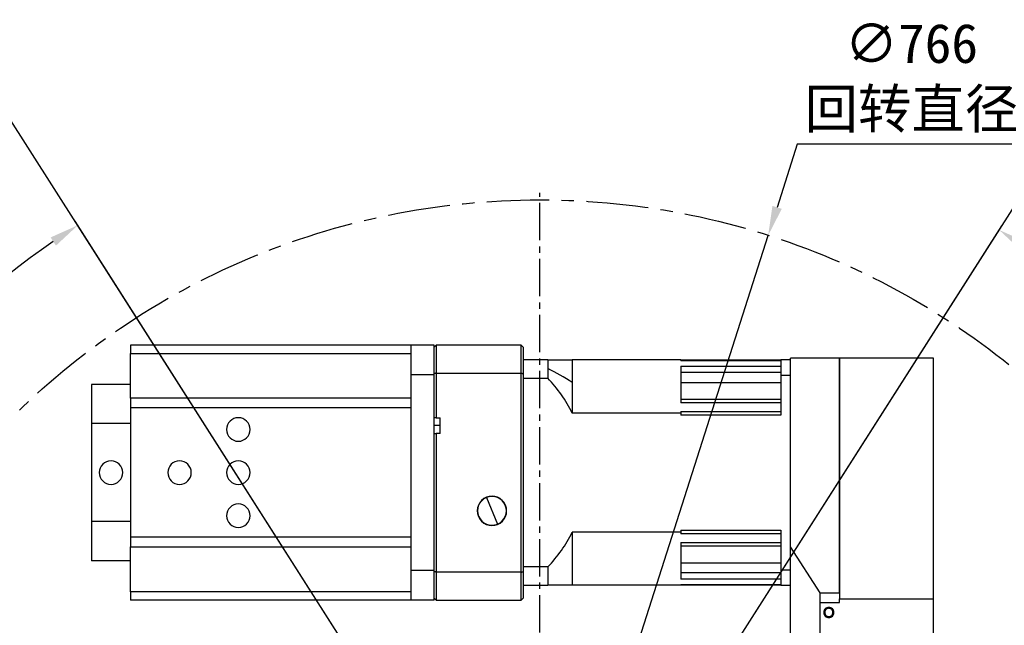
# Model space of a CAD drawing. Header units: millimetres. Extents: x 4624 to 7637, y -669 to 1387.
# Tile 25 of 84: x 5122 to 5625, y 279 to 588. Entities that reach past the tile are written whole.
import ezdxf

# ---------------------------------------------------------------- set-up
doc = ezdxf.new("R2010")
doc.units = ezdxf.units.MM
doc.linetypes.add('CENTER', pattern=[50.8, 31.75, -6.35, 6.35, -6.35])
doc.linetypes.add('CENTER2', pattern=[28.575, 19.05, -3.175, 3.175, -3.175])
doc.layers.add('标注', color=3, linetype='Continuous', lineweight=25)
doc.layers.add('点划线', color=1, linetype='CENTER', lineweight=25)
doc.styles.get("Standard").update_dxf_attribs({"font": 'SimSun.ttf'})
doc.dimstyles.new('ISO-25', dxfattribs={"dimscale": 2.5, "dimtxt": 8, "dimasz": 6, "dimexe": 1, "dimexo": 0, "dimgap": 1.5, "dimtad": 1, "dimtoh": 1, "dimdsep": 46, "dimtxsty": 'Standard', "dimcen": 2.5, "dimclrd": 3, "dimclre": 3, "dimclrt": 3, "dimadec": 0, "dimazin": 0, "dimtfac": 1, "dimtmove": 0, "dimatfit": 3, "dimfxl": 0, "dimarcsym": 0})

# ---------------------------------------------------------------- blocks, each defined once
blk = doc.blocks.new('*U68')
at = {"layer": '点划线', "color": 0, "linetype": 'CENTER2', "lineweight": -3, "transparency": 16777216}
blk.add_line((0, 76.6), (0, 386.5), dxfattribs=at)
blk = doc.blocks.new('*D71')
at = {"layer": 'Defpoints', "color": 0, "lineweight": -3, "transparency": 16777216}
for p in [(5460.84, 227.57), (5387.71, 112.9), (5387.71, 112.9), (5445.19, -10.35), (5785.49, -65.67)]:
    blk.add_point(p, dxfattribs=at)
at = {"layer": '标注', "color": 3, "lineweight": -2, "transparency": 16777216}
for p, q in [((5460.84, 227.57), (5623.51, 482.64)), ((5445.19, -10.35), (5573.04, -284.54))]:
    blk.add_line(p, q, dxfattribs=at)
blk.add_arc((5387.71, 112.9), 436.03, 296.9712, 55.5009, dxfattribs=at)
at = {"layer": '标注', "color": 3, "lineweight": -3, "transparency": 16777216}
for points in [[(5633.29, 470.16), (5636.05, 474.33), (5622.17, 480.53)], [(5586.56, -277.94), (5584.37, -273.45), (5571.98, -282.27)]]:
    blk.add_solid(points, dxfattribs=at)
at = {"layer": '标注', "color": 3, "lineweight": -3, "transparency": 16777216, "insert": (5809.03, 278.92), "char_height": 20, "width": 479.6581, "attachment_point": 5, "rotation": 291.5057}
blk.add_mtext('122°（电子限位）', dxfattribs=at)
blk = doc.blocks.new('*D72')
at = {"layer": 'Defpoints', "color": 0, "lineweight": -3, "transparency": 16777216}
for p in [(5460.84, 227.57), (5387.71, 112.9), (5387.71, 112.9), (5423.75, -18.24), (5819.99, -142.74)]:
    blk.add_point(p, dxfattribs=at)
at = {"layer": '标注', "color": 3, "lineweight": -2, "transparency": 16777216}
for p, q in [((5460.84, 227.57), (5659.1, 538.44)), ((5423.75, -18.24), (5521.44, -373.77))]:
    blk.add_line(p, q, dxfattribs=at)
blk.add_arc((5387.71, 112.9), 502.21, 287.0759, 55.7607, dxfattribs=at)
at = {"layer": '标注', "color": 3, "lineweight": -3, "transparency": 16777216}
for points in [[(5668.91, 525.99), (5671.66, 530.17), (5657.76, 536.33)], [(5535.88, -369.57), (5534.48, -364.77), (5520.78, -371.36)]]:
    blk.add_solid(points, dxfattribs=at)
at = {"layer": '标注', "color": 3, "lineweight": -3, "transparency": 16777216, "insert": (5869.42, 306.78), "char_height": 20, "width": 519.0828, "attachment_point": 5, "rotation": 291.924}
blk.add_mtext('132°（机械限位）', dxfattribs=at)
blk = doc.blocks.new('*D73')
at = {"layer": 'Defpoints', "color": 0, "lineweight": -3, "transparency": 16777216}
for p in [(5314.58, 227.57), (5387.71, 112.9), (5387.71, 112.9), (5351.68, -18.24), (4953.7, -143.77)]:
    blk.add_point(p, dxfattribs=at)
at = {"layer": '标注', "color": 3, "lineweight": -2, "transparency": 16777216}
for p, q in [((5314.58, 227.57), (5115.24, 540.14)), ((5351.68, -18.24), (5253.45, -375.72))]:
    blk.add_line(p, q, dxfattribs=at)
blk.add_arc((5387.71, 112.9), 504.23, 124.2325, 252.931, dxfattribs=at)
at = {"layer": '标注', "color": 3, "lineweight": -3, "transparency": 16777216}
for points in [[(5102.68, 531.87), (5105.43, 527.7), (5116.58, 538.04)], [(5240.41, -366.72), (5239.01, -371.52), (5254.11, -373.31)]]:
    blk.add_solid(points, dxfattribs=at)
at = {"layer": '标注', "color": 3, "lineweight": -3, "transparency": 16777216, "insert": (4892.46, 275.54), "char_height": 20, "width": 499.0274, "attachment_point": 5, "rotation": 71.8201}
blk.add_mtext('132°（机械限位）', dxfattribs=at)
blk = doc.blocks.new('*D74')
at = {"layer": 'Defpoints', "color": 0, "lineweight": -3, "transparency": 16777216}
for p in [(5314.58, 227.57), (5387.71, 112.9), (5387.71, 112.9), (5330.24, -10.35), (4987.36, -66.82)]:
    blk.add_point(p, dxfattribs=at)
at = {"layer": '标注', "color": 3, "lineweight": -2, "transparency": 16777216}
for p, q in [((5314.58, 227.57), (5150.4, 485.01)), ((5330.24, -10.35), (5201.19, -287.08))]:
    blk.add_line(p, q, dxfattribs=at)
blk.add_arc((5387.71, 112.9), 438.84, 124.4865, 243.0415, dxfattribs=at)
at = {"layer": '标注', "color": 3, "lineweight": -3, "transparency": 16777216}
for points in [[(5137.86, 476.71), (5140.62, 472.54), (5151.74, 482.9)], [(5189.86, -276), (5187.67, -280.49), (5202.25, -284.82)]]:
    blk.add_solid(points, dxfattribs=at)
at = {"layer": '标注', "color": 3, "lineweight": -3, "transparency": 16777216, "insert": (4952.74, 248.65), "char_height": 20, "width": 601.6642, "attachment_point": 5, "rotation": 72.6677}
blk.add_mtext('122°（电子限位）', dxfattribs=at)
blk = doc.blocks.new('*D76')
at = {"layer": 'Defpoints', "color": 0, "lineweight": -3, "transparency": 16777216}
for p in [(5504.24, 477.75), (5271.19, -251.94)]:
    blk.add_point(p, dxfattribs=at)
at = {"layer": '标注', "color": 3, "lineweight": -2, "transparency": 16777216}
for p, q in [((5519.1, 524.3), (5508.8, 492.04)), ((5631.91, 524.3), (5519.1, 524.3)), ((5271.19, -251.94), (5504.24, 477.75)), ((5266.62, -266.23), (5262.06, -280.52))]:
    blk.add_line(p, q, dxfattribs=at)
at = {"layer": '标注', "color": 3, "lineweight": -3, "transparency": 16777216}
for points in [[(5506.42, 492.8), (5511.18, 491.28), (5504.24, 477.75)], [(5264.24, -265.47), (5269.01, -266.99), (5271.19, -251.94)]]:
    blk.add_solid(points, dxfattribs=at)
at = {"layer": '标注', "color": 3, "lineweight": -3, "transparency": 16777216, "insert": (5577.38, 557.96), "char_height": 20, "width": 450.2726, "attachment_point": 5}
blk.add_mtext('∅766\\P回转直径', dxfattribs=at)

msp = doc.modelspace()

# ---------------------------------------------------------------- linework, layer by layer
at = {"color": 7, "linetype": 'Continuous', "lineweight": 25}
for p, q in [((5321.712, 421.74), (5178.712, 421.74)), ((5178.712, 421.74), (5178.712, 417.512)), ((5178.712, 417.512), (5321.712, 417.512)), ((5178.712, 394.669), (5178.712, 417.512)), ((5333.712, 421.74), (5321.712, 421.74)), ((5321.712, 421.74), (5321.712, 406.74)), ((5333.712, 406.74), (5333.712, 421.74)), ((5334.712, 421.74), (5333.712, 420.74)), ((5334.712, 421.74), (5334.712, 407.546)), ((5378.212, 421.74), (5334.712, 421.74)), ((5378.212, 407.546), (5378.212, 421.74)), ((5379.212, 420.74), (5378.212, 421.74)), ((5379.212, 420.74), (5379.212, 407.201)), ((5391.712, 414.24), (5379.212, 414.24)), ((5391.712, 414.24), (5391.712, 409.773)), ((5391.712, 414.24), (5404.212, 414.24)), ((5404.212, 414.24), (5404.212, 402.702)), ((5459.712, 414.24), (5404.212, 414.24)), ((5459.712, 414.24), (5459.712, 413.748)), ((5459.712, 414.24), (5510.712, 414.24)), ((5510.712, 413.748), (5459.712, 413.748)), ((5510.712, 414.24), (5510.712, 406.437)), ((5515.712, 414.24), (5510.712, 414.24)), ((5515.712, 318.842), (5515.712, 415.112)), ((5520.712, 415.112), (5515.712, 415.112)), ((5540.712, 415.112), (5520.712, 415.112)), ((5588.712, 415.112), (5540.712, 415.112)), ((5540.712, 415.112), (5540.712, 292.279)), ((5540.712, 295.404), (5540.712, 415.112)), ((5588.712, 292.279), (5588.712, 415.112)), ((5334.712, 407.546), (5378.212, 407.546)), ((5334.712, 407.546), (5334.712, 384.74)), ((5378.212, 305.934), (5378.212, 407.546)), ((5391.712, 409.773), (5391.712, 404.894)), ((5459.712, 411.088), (5510.712, 411.088)), ((5459.712, 411.088), (5459.712, 392.396)), ((5510.712, 407.743), (5459.712, 407.743)), ((5321.712, 406.74), (5333.712, 406.74)), ((5321.712, 406.74), (5321.712, 306.74)), ((5333.712, 306.74), (5333.712, 406.74)), ((5379.212, 407.201), (5379.212, 306.28)), ((5379.212, 404.894), (5391.712, 404.894)), ((5404.212, 402.702), (5404.212, 387.051)), ((5459.712, 402.702), (5510.712, 402.702)), ((5510.712, 406.437), (5515.712, 406.437)), ((5510.712, 406.437), (5510.712, 386.045)), ((5158.712, 401.74), (5158.712, 381.74)), ((5178.712, 401.74), (5158.712, 401.74)), ((5178.712, 394.669), (5178.712, 389.728)), ((5321.712, 394.669), (5178.712, 394.669)), ((5459.712, 394.202), (5510.712, 394.202)), ((5510.712, 392.396), (5459.712, 392.396)), ((5321.712, 389.728), (5178.712, 389.728)), ((5178.712, 389.728), (5178.712, 323.752)), ((5321.712, 389.728), (5321.712, 323.752)), ((5459.712, 387.966), (5510.712, 387.966)), ((5459.712, 387.966), (5459.712, 387.051)), ((5334.712, 384.74), (5333.712, 384.74)), ((5334.712, 384.74), (5336.712, 384.74)), ((5336.712, 376.74), (5336.712, 384.74)), ((5459.712, 387.051), (5404.212, 387.051)), ((5459.712, 387.051), (5459.712, 386.045)), ((5510.712, 386.045), (5459.712, 386.045)), ((5178.712, 381.74), (5158.712, 381.74)), ((5158.712, 381.74), (5158.712, 331.74)), ((5336.712, 380.74), (5333.712, 380.74)), ((5333.712, 376.74), (5334.712, 376.74)), ((5334.712, 376.74), (5334.712, 305.934)), ((5336.712, 376.74), (5334.712, 376.74)), ((5360.405, 344.035), (5360.348, 344.172)), ((5360.405, 344.035), (5366.019, 330.446)), ((5178.712, 331.74), (5158.712, 331.74)), ((5158.712, 331.74), (5158.712, 311.74)), ((5366.019, 330.446), (5366.076, 330.309)), ((5459.712, 327.436), (5510.712, 327.436)), ((5459.712, 327.436), (5459.712, 326.429)), ((5510.712, 327.436), (5510.712, 307.044)), ((5178.712, 323.752), (5178.712, 318.812)), ((5321.712, 323.752), (5178.712, 323.752)), ((5459.712, 326.429), (5404.212, 326.429)), ((5404.212, 326.429), (5404.212, 299.24)), ((5459.712, 326.429), (5459.712, 325.514)), ((5510.712, 325.514), (5459.712, 325.514)), ((5178.712, 318.812), (5321.712, 318.812)), ((5178.712, 295.969), (5178.712, 318.812)), ((5459.712, 321.084), (5510.712, 321.084)), ((5459.712, 321.084), (5459.712, 302.393)), ((5510.712, 319.278), (5459.712, 319.278)), ((5530.712, 295.404), (5515.712, 318.842)), ((5515.712, 211.14), (5515.712, 318.842)), ((5178.712, 311.74), (5158.712, 311.74)), ((5333.712, 306.74), (5321.712, 306.74)), ((5321.712, 306.74), (5321.712, 291.74)), ((5333.712, 291.74), (5333.712, 306.74)), ((5391.712, 308.587), (5379.212, 308.587)), ((5391.712, 308.587), (5391.712, 299.24)), ((5459.712, 310.778), (5510.712, 310.778)), ((5515.712, 307.044), (5510.712, 307.044)), ((5510.712, 307.044), (5510.712, 299.24)), ((5378.212, 305.934), (5334.712, 305.934)), ((5334.712, 305.934), (5334.712, 291.74)), ((5378.212, 291.74), (5378.212, 305.934)), ((5379.212, 306.28), (5379.212, 292.74)), ((5459.712, 305.737), (5510.712, 305.737)), ((5510.712, 302.393), (5459.712, 302.393)), ((5379.212, 299.24), (5391.712, 299.24)), ((5404.212, 299.24), (5391.712, 299.24)), ((5459.712, 299.24), (5404.212, 299.24)), ((5459.712, 299.732), (5510.712, 299.732)), ((5459.712, 299.732), (5459.712, 299.24)), ((5510.712, 299.24), (5459.712, 299.24)), ((5510.712, 299.24), (5515.712, 299.24)), ((5321.712, 295.969), (5178.712, 295.969)), ((5178.712, 295.969), (5178.712, 291.74)), ((5321.712, 291.74), (5178.712, 291.74)), ((5333.712, 291.74), (5321.712, 291.74)), ((5334.712, 291.74), (5333.712, 292.74)), ((5334.712, 291.74), (5378.212, 291.74)), ((5378.212, 291.74), (5379.212, 292.74)), ((5530.712, 290.404), (5530.712, 295.404)), ((5530.712, 295.404), (5540.712, 295.404)), ((5540.712, 290.404), (5540.712, 292.279)), ((5540.712, 292.279), (5588.712, 292.279)), ((5588.712, 30.404), (5588.712, 292.279)), ((5530.712, 189.025), (5530.712, 290.404)), ((5530.712, 290.404), (5540.712, 290.404))]:
    msp.add_line(p, q, dxfattribs=at)
at = {"color": 7, "linetype": 'Continuous', "lineweight": 25, "flags": 128}
for points in [[(5334.712, 407.546), (5334.587, 407.503), (5334.462, 407.46), (5334.337, 407.417), (5334.212, 407.374), (5334.087, 407.331), (5333.962, 407.287), (5333.837, 407.244), (5333.712, 407.201)], [(5378.212, 407.546), (5378.337, 407.503), (5378.462, 407.46), (5378.587, 407.417), (5378.712, 407.374), (5378.837, 407.331), (5378.962, 407.287), (5379.087, 407.244), (5379.212, 407.201)], [(5334.712, 305.934), (5334.587, 305.977), (5334.462, 306.02), (5334.337, 306.064), (5334.212, 306.107), (5334.087, 306.15), (5333.962, 306.193), (5333.837, 306.237), (5333.712, 306.28)], [(5378.212, 305.934), (5378.337, 305.977), (5378.462, 306.02), (5378.587, 306.064), (5378.712, 306.107), (5378.837, 306.15), (5378.962, 306.193), (5379.087, 306.237), (5379.212, 306.28)]]:
    msp.add_lwpolyline(points, dxfattribs=at)
at = {"color": 7, "linetype": 'Continuous', "lineweight": 25}
for centre, radius, start, end in [((5352.879, 326.541), 91.846, 56.01993, 64.98815), ((5341.962, 356.74), 69.237, 25.96265, 44.06607), ((5233.712, 378.74), 6, 0, 180), ((5233.712, 378.74), 6, 180, 0), ((5168.712, 356.74), 6, 0, 180), ((5203.712, 356.74), 6, 0, 180), ((5233.712, 356.74), 6, 0, 180), ((5168.712, 356.74), 6, 180, 0), ((5203.712, 356.74), 6, 180, 0), ((5233.712, 356.74), 6, 180, 0), ((5363.212, 337.24), 7.5, 112.44828, 292.44828), ((5363.212, 337.24), 7.351, 112.44828, 292.44828), ((5363.212, 337.24), 7.5, 292.44828, 112.44828), ((5363.212, 337.24), 7.351, 292.44828, 112.44828), ((5233.712, 334.74), 6, 0, 180), ((5233.712, 334.74), 6, 180, 0), ((5341.962, 356.74), 69.237, 315.93393, 334.03735)]:
    msp.add_arc(centre, radius, start, end, dxfattribs=at)
for points in [[(5535.212, 288.004), (5534.871, 288.004), (5534.531, 287.937), (5533.902, 287.676), (5533.614, 287.483), (5533.133, 287.002), (5532.94, 286.714), (5532.679, 286.085), (5532.612, 285.745), (5532.612, 285.064), (5532.679, 284.724), (5532.94, 284.095), (5533.133, 283.806), (5533.614, 283.325), (5533.902, 283.132), (5534.531, 282.872), (5534.871, 282.804), (5535.212, 282.804)], [(5535.212, 287.504), (5534.937, 287.504), (5534.662, 287.45), (5534.154, 287.239), (5533.921, 287.084), (5533.532, 286.695), (5533.377, 286.462), (5533.166, 285.954), (5533.112, 285.679), (5533.112, 285.129), (5533.166, 284.855), (5533.377, 284.347), (5533.532, 284.114), (5533.921, 283.725), (5534.154, 283.569), (5534.662, 283.359), (5534.937, 283.304), (5535.212, 283.304)], [(5535.212, 282.804), (5535.552, 282.804), (5535.892, 282.872), (5536.521, 283.132), (5536.81, 283.325), (5537.291, 283.806), (5537.484, 284.095), (5537.744, 284.724), (5537.812, 285.064), (5537.812, 285.745), (5537.744, 286.085), (5537.484, 286.714), (5537.291, 287.002), (5536.81, 287.483), (5536.521, 287.676), (5535.892, 287.937), (5535.552, 288.004), (5535.212, 288.004)], [(5535.212, 283.304), (5535.487, 283.304), (5535.761, 283.359), (5536.269, 283.569), (5536.502, 283.725), (5536.891, 284.114), (5537.047, 284.347), (5537.257, 284.855), (5537.312, 285.129), (5537.312, 285.679), (5537.257, 285.954), (5537.047, 286.462), (5536.891, 286.695), (5536.502, 287.084), (5536.269, 287.239), (5535.761, 287.45), (5535.487, 287.504), (5535.212, 287.504)]]:
    msp.add_open_spline(points, degree=3, knots=[0, 0, 0, 0, 0.125, 0.125, 0.25, 0.25, 0.375, 0.375, 0.5, 0.5, 0.625, 0.625, 0.75, 0.75, 0.875, 0.875, 1, 1, 1, 1], dxfattribs=at)
at = {"layer": '点划线', "lineweight": -3}
msp.add_circle((5387.712, 112.904), 383, dxfattribs=at)

# ---------------------------------------------------------------- block references
at = {"layer": '点划线', "linetype": 'CENTER2', "lineweight": -3}
msp.add_blockref('*U68', (5387.712, 112.904), dxfattribs=at)

# ---------------------------------------------------------------- dimensions: what is measured, and where the dimension line sits
at = {"layer": '标注', "lineweight": -3}
dim = msp.add_diameter_dim_2p(p1=(5271.188, -251.94), p2=(5504.236, 477.748), text='<>\\P回转直径', dimstyle='ISO-25', dxfattribs=at)
dim.commit()
dim.dimension.update_dxf_attribs({"geometry": '*D76', "text_midpoint": (5577.38, 524.304), "dimtype": 163})
for base, line1, line2, text, picture, middle in [((5819.987, -142.739), ((5387.712, 112.904), (5423.746, -18.235)), ((5387.712, 112.904), (5460.84, 227.57)), '<>（机械限位）', '*D72', (5853.602, 300.418)), ((4953.697, -143.768), ((5351.677, -18.235), (5387.712, 112.904)), ((5314.583, 227.57), (5387.712, 112.904)), '<>（机械限位）', '*D73', (4908.651, 270.225)), ((4987.363, -66.818), ((5314.583, 227.57), (5387.712, 112.904)), ((5387.712, 112.904), (5330.236, -10.354)), '<>（电子限位）', '*D74', (4968.8, 243.64)), ((5785.495, -65.666), ((5445.188, -10.354), (5387.712, 112.904)), ((5387.712, 112.904), (5460.84, 227.57)), '<>（电子限位）', '*D71', (5793.382, 272.749))]:
    dim = msp.add_angular_dim_2l(base=base, line1=line1, line2=line2, text=text, dimstyle='ISO-25', dxfattribs=at)
    dim.commit()
    dim.dimension.update_dxf_attribs({"geometry": picture, "text_midpoint": middle, "dimtype": 162})

doc.saveas('drawing.dxf')
